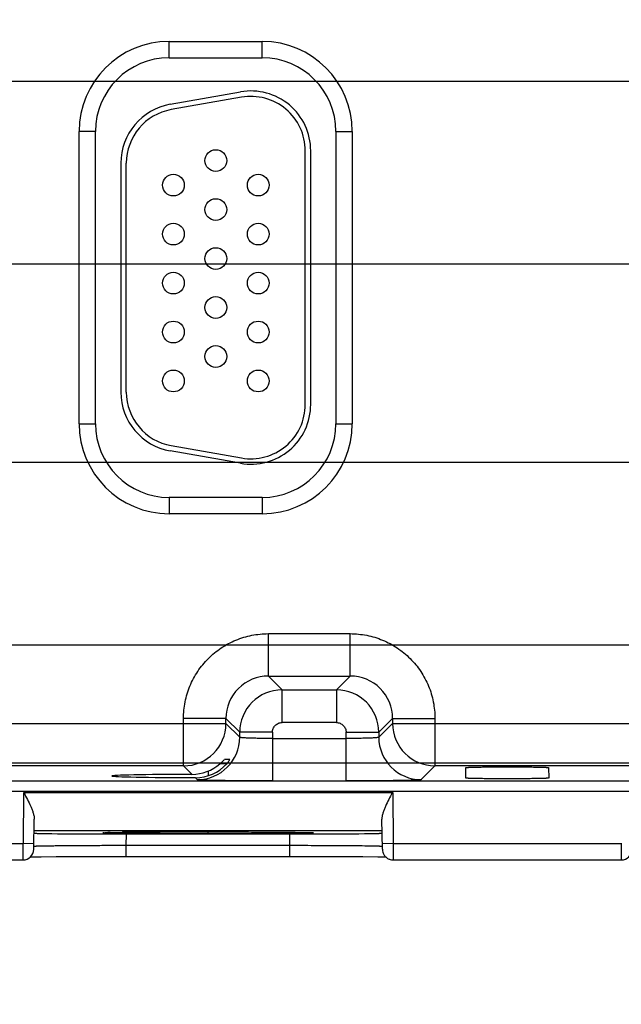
# Model space of a CAD drawing. Header units: inches. Extents: x 0 to 34, y 0 to 22.
# Tile 45 of 68: x 13.1 to 14.2, y 14.5 to 16.3. Entities that reach past the tile are written whole.
import ezdxf

# ---------------------------------------------------------------- set-up
doc = ezdxf.new("R2010")
doc.units = ezdxf.units.IN
doc.header["$LTSCALE"] = 1.87
doc.header["$MEASUREMENT"] = 0
doc.layers.get('0').update_dxf_attribs({"linetype": 'CONTINUOUS'})
doc.layers.add('DIMENSIONS', color=7, linetype='CONTINUOUS')
doc.styles.get("Standard").update_dxf_attribs({"font": 'txt', "width": 0.8})
doc.dimstyles.new('DIMSTYLE_1', dxfattribs={"dimtxt": 0.125, "dimasz": 0.18, "dimexe": 0.18, "dimexo": 0.0625, "dimgap": 0.09, "dimtad": 0, "dimtih": 1, "dimtoh": 1, "dimzin": 4, "dimdsep": 46, "dimtxsty": 'STANDARD', "dimblk": '_FILLED', "dimblk1": '_FILLED', "dimblk2": '_FILLED', "dimcen": 0.09, "dimadec": 0, "dimazin": 0, "dimtp": 0.01, "dimtm": 0.01, "dimtfac": 1, "dimtofl": 0, "dimtmove": 0, "dimatfit": 3, "dimldrblk": '_FILLED', "dimfxl": 1, "dimtolj": 1, "dimtzin": 4, "dimarcsym": 0})

# ---------------------------------------------------------------- blocks, each defined once
blk = doc.blocks.new('*D22')
at = {"layer": 'DIMENSIONS', "color": 2, "linetype": 'CONTINUOUS'}
blk.add_line((10.9927, 15.1576), (22.5948, 15.1576), dxfattribs=at)
at = {"layer": 'DIMENSIONS', "color": 2, "linetype": 'CONTINUOUS', "insert": (22.6573, 15.2201), "char_height": 0.125, "width": 0.925, "attachment_point": 1, "line_spacing_factor": 0.9}
blk.add_mtext('.38{\\Ftxt.shx;\\W1.000000;\\H0.125000; }[9.6]', dxfattribs=at)
blk = doc.blocks.new('_FILLED')
at = {"color": 0, "linetype": 'BYBLOCK'}
blk.add_solid([(0, 0), (-1, 0.174), (-1, -0.174)], dxfattribs=at)
blk = doc.blocks.new('*D23')
at = {"layer": 'DIMENSIONS', "color": 2, "linetype": 'CONTINUOUS'}
blk.add_line((11, 15.4936), (22.5948, 15.4936), dxfattribs=at)
at = {"layer": 'DIMENSIONS', "color": 2, "linetype": 'CONTINUOUS', "insert": (22.6573, 15.5561), "char_height": 0.125, "width": 1.025, "attachment_point": 1, "line_spacing_factor": 0.9}
blk.add_mtext('.71{\\Ftxt.shx;\\W1.000000;\\H0.125000; }[18.1]', dxfattribs=at)
blk = doc.blocks.new('*D24')
at = {"layer": 'DIMENSIONS', "color": 2, "linetype": 'CONTINUOUS'}
blk.add_line((10.9963, 15.8576), (22.5948, 15.8576), dxfattribs=at)
at = {"layer": 'DIMENSIONS', "color": 2, "linetype": 'CONTINUOUS', "insert": (22.6573, 15.9201), "char_height": 0.125, "width": 1.125, "attachment_point": 1, "line_spacing_factor": 0.9}
blk.add_mtext('1.08{\\Ftxt.shx;\\W1.000000;\\H0.125000; }[27.3]', dxfattribs=at)
blk = doc.blocks.new('*D25')
at = {"layer": 'DIMENSIONS', "color": 2, "linetype": 'CONTINUOUS'}
blk.add_line((11, 16.1936), (22.5948, 16.1936), dxfattribs=at)
at = {"layer": 'DIMENSIONS', "color": 2, "linetype": 'CONTINUOUS', "insert": (22.6573, 16.2561), "char_height": 0.125, "width": 1.125, "attachment_point": 1, "line_spacing_factor": 0.9}
blk.add_mtext('1.41{\\Ftxt.shx;\\W1.000000;\\H0.125000; }[35.9]', dxfattribs=at)
blk = doc.blocks.new('*D26')
at = {"layer": 'DIMENSIONS', "color": 2, "linetype": 'CONTINUOUS'}
blk.add_line((11.6309, 14.9406), (22.5948, 14.9406), dxfattribs=at)
at = {"layer": 'DIMENSIONS', "color": 2, "linetype": 'CONTINUOUS', "insert": (22.6573, 15.0031), "char_height": 0.125, "width": 0.725, "attachment_point": 1, "line_spacing_factor": 0.9}
blk.add_mtext('.16{\\Ftxt.shx;\\W1.000000;\\H0.125000; }[4]', dxfattribs=at)
blk = doc.blocks.new('*D28')
at = {"layer": 'DIMENSIONS', "color": 2, "linetype": 'CONTINUOUS'}
blk.add_line((11.6309, 17.8466), (22.5948, 17.8466), dxfattribs=at)
at = {"layer": 'DIMENSIONS', "color": 2, "linetype": 'CONTINUOUS', "insert": (22.6573, 17.9091), "char_height": 0.125, "width": 1.125, "attachment_point": 1, "line_spacing_factor": 0.9}
blk.add_mtext('3.07{\\Ftxt.shx;\\W1.000000;\\H0.125000; }[77.9]', dxfattribs=at)
blk = doc.blocks.new('*D42')
at = {"layer": 'DIMENSIONS', "color": 2, "linetype": 'CONTINUOUS'}
blk.add_line((16.2493, 15.239), (16.2493, 14.0749), dxfattribs=at)
at = {"layer": 'DIMENSIONS', "color": 2, "linetype": 'CONTINUOUS', "insert": (16.1868, 14.0124), "char_height": 0.125, "width": 1.125, "attachment_point": 3, "rotation": 90, "line_spacing_factor": 0.9}
blk.add_mtext('10.24{\\Ftxt.shx;\\W1.000000;\\H0.125000; }[260]', dxfattribs=at)
blk = doc.blocks.new('*D43')
at = {"layer": 'DIMENSIONS', "color": 2, "linetype": 'CONTINUOUS'}
blk.add_line((19.0763, 15.455), (19.0763, 14.0749), dxfattribs=at)
at = {"layer": 'DIMENSIONS', "color": 2, "linetype": 'CONTINUOUS', "insert": (19.0138, 14.0124), "char_height": 0.125, "width": 1.325, "attachment_point": 3, "rotation": 90, "line_spacing_factor": 0.9}
blk.add_mtext('13.06{\\Ftxt.shx;\\W1.000000;\\H0.125000; }[331.8]', dxfattribs=at)
blk = doc.blocks.new('*D44')
at = {"layer": 'DIMENSIONS', "color": 2, "linetype": 'CONTINUOUS'}
blk.add_line((20.1763, 15.455), (20.1763, 14.0749), dxfattribs=at)
at = {"layer": 'DIMENSIONS', "color": 2, "linetype": 'CONTINUOUS', "insert": (20.1138, 14.0124), "char_height": 0.125, "width": 1.325, "attachment_point": 3, "rotation": 90, "line_spacing_factor": 0.9}
blk.add_mtext('14.16{\\Ftxt.shx;\\W1.000000;\\H0.125000; }[359.8]', dxfattribs=at)
blk = doc.blocks.new('*D45')
at = {"layer": 'DIMENSIONS', "color": 2, "linetype": 'CONTINUOUS'}
blk.add_line((21.9073, 14.8083), (21.9073, 14.0749), dxfattribs=at)
at = {"layer": 'DIMENSIONS', "color": 2, "linetype": 'CONTINUOUS', "insert": (21.8448, 14.0124), "char_height": 0.125, "width": 1.325, "attachment_point": 3, "rotation": 90, "line_spacing_factor": 0.9}
blk.add_mtext('15.90{\\Ftxt.shx;\\W1.000000;\\H0.125000; }[403.7]', dxfattribs=at)

msp = doc.modelspace()

# ---------------------------------------------------------------- linework, layer by layer
at = {"color": 7, "linetype": 'CONTINUOUS'}
for p, q in [((13.4127, 16.2366), (13.4127, 16.2666)), ((13.4127, 16.2666), (13.5837, 16.2666)), ((13.5837, 16.2366), (13.5837, 16.2666)), ((13.4127, 16.2366), (13.5837, 16.2366)), ((13.4148, 16.1512), (13.5438, 16.1739)), ((13.5456, 16.1641), (13.4166, 16.1413)), ((13.2472, 15.5641), (13.2472, 16.1011)), ((13.2772, 16.1011), (13.2472, 16.1011)), ((13.2772, 15.5641), (13.2772, 16.1011)), ((13.7192, 16.1011), (13.7192, 15.5641)), ((13.7192, 16.1011), (13.7492, 16.1011)), ((13.7492, 16.1011), (13.7492, 15.5641)), ((13.6629, 15.5996), (13.6629, 16.0656)), ((13.6729, 15.5996), (13.6729, 16.0656)), ((13.3239, 16.0428), (13.3239, 15.6223)), ((13.3339, 15.6223), (13.3339, 16.0428)), ((13.2472, 15.5641), (13.2772, 15.5641)), ((13.7192, 15.5641), (13.7492, 15.5641)), ((13.5438, 15.4913), (13.4148, 15.514)), ((13.4166, 15.5239), (13.5456, 15.5011)), ((13.5837, 15.4286), (13.4127, 15.4286)), ((13.4127, 15.4286), (13.4127, 15.3986)), ((13.5837, 15.4286), (13.5837, 15.3986)), ((13.5837, 15.3986), (13.4127, 15.3986)), ((13.595, 15.1782), (13.7453, 15.1782)), ((13.595, 15.1002), (13.595, 15.1782)), ((13.7453, 15.1002), (13.7453, 15.1782)), ((13.595, 15.1002), (13.7453, 15.1002)), ((13.6204, 15.0749), (13.595, 15.1002)), ((13.7453, 15.1002), (13.72, 15.0749)), ((13.6204, 15.0749), (13.72, 15.0749)), ((13.6204, 15.0149), (13.6204, 15.0749)), ((13.72, 15.0749), (13.72, 15.0149)), ((13.517, 15.0222), (13.4391, 15.0222)), ((13.4391, 14.9352), (13.4391, 15.0222)), ((13.517, 15.0222), (13.5424, 14.9969)), ((13.517, 15.0132), (13.517, 15.0222)), ((13.798, 14.9969), (13.8233, 15.0222)), ((13.8233, 15.0222), (13.9013, 15.0222)), ((13.8233, 15.0222), (13.8233, 15.0132)), ((13.9013, 15.0222), (13.9013, 14.9352)), ((12.7233, 15.0132), (13.517, 15.0132)), ((13.5424, 14.9879), (13.517, 15.0132)), ((13.72, 15.0149), (13.6204, 15.0149)), ((13.8233, 15.0132), (13.798, 14.9879)), ((13.8233, 15.0132), (14.617, 15.0132)), ((13.6024, 14.9969), (13.5424, 14.9969)), ((13.5424, 14.9879), (13.5424, 14.9969)), ((13.6024, 14.9969), (13.6024, 14.9075)), ((13.6024, 14.9855), (13.738, 14.9855)), ((13.738, 14.9969), (13.798, 14.9969)), ((13.738, 14.9075), (13.738, 14.9969)), ((13.798, 14.9969), (13.798, 14.9879)), ((13.4391, 14.9352), (12.8013, 14.9352)), ((13.4391, 14.9352), (13.4547, 14.9196)), ((13.52, 14.9391), (13.5061, 14.9391)), ((13.5137, 14.9465), (13.5089, 14.9416)), ((13.5243, 14.9468), (13.5141, 14.9468)), ((13.5237, 14.9458), (13.5243, 14.9468)), ((13.876, 14.9099), (13.9013, 14.9352)), ((14.5391, 14.9352), (13.9013, 14.9352)), ((13.958, 14.9128), (13.9582, 14.932)), ((14.1102, 14.932), (14.1104, 14.9128)), ((13.4608, 14.9135), (13.4644, 14.9099)), ((13.4842, 14.9255), (13.4842, 14.9171)), ((11.9519, 14.9074), (20.5329, 14.9074)), ((20.5329, 14.8884), (11.9519, 14.8884)), ((13.1447, 14.7924), (13.1455, 14.8862)), ((13.1455, 14.8862), (13.8237, 14.8862)), ((13.8237, 14.8862), (13.8245, 14.7924)), ((13.1637, 14.782), (13.1647, 14.8373)), ((13.8047, 14.782), (13.8037, 14.8373)), ((13.1643, 14.8162), (13.8041, 14.8162)), ((13.2816, 14.8102), (13.2924, 14.8101)), ((13.2924, 14.8101), (13.3051, 14.8101)), ((13.2987, 14.8126), (13.3041, 14.8127)), ((13.2991, 14.8126), (13.3001, 14.8126)), ((13.3041, 14.8127), (13.3114, 14.8129)), ((13.3042, 14.8127), (13.3266, 14.8131)), ((13.3051, 14.8101), (13.3342, 14.8101)), ((13.3114, 14.8129), (13.3262, 14.8131)), ((13.3262, 14.8131), (13.3618, 14.8134)), ((13.3338, 14.7887), (13.3342, 14.8101)), ((13.3342, 14.8101), (13.6342, 14.8101)), ((13.3618, 14.8134), (13.4339, 14.8137)), ((13.4339, 14.8137), (13.529, 14.8138)), ((13.4842, 14.8104), (13.4842, 14.8138)), ((13.529, 14.8138), (13.6005, 14.8135)), ((13.6005, 14.8135), (13.6395, 14.8131)), ((13.6346, 14.7887), (13.6342, 14.8101)), ((13.6342, 14.8101), (13.6633, 14.8101)), ((13.6395, 14.8131), (13.6536, 14.8129)), ((13.6536, 14.8129), (13.6642, 14.8127)), ((13.6633, 14.8101), (13.6757, 14.8101)), ((13.6757, 14.8101), (13.6867, 14.8102)), ((12.7245, 14.7924), (13.1447, 14.7924)), ((13.1439, 14.7924), (13.1437, 14.7624)), ((13.1639, 14.792), (13.1439, 14.7924)), ((13.6346, 14.7887), (13.3338, 14.7887)), ((13.3338, 14.769), (13.3338, 14.7887)), ((13.6346, 14.769), (13.6346, 14.7887)), ((13.8245, 14.7924), (13.8045, 14.792)), ((13.8245, 14.7924), (14.2447, 14.7924)), ((13.8245, 14.7924), (13.8247, 14.7624)), ((14.2439, 14.7924), (14.2437, 14.7624)), ((13.1566, 14.768), (13.1627, 14.7681)), ((13.1627, 14.7681), (13.1771, 14.7683)), ((13.1771, 14.7683), (13.2049, 14.7686)), ((13.2049, 14.7686), (13.2662, 14.7689)), ((13.2662, 14.7689), (13.7209, 14.7689)), ((13.7209, 14.7689), (13.7689, 14.7685)), ((13.7689, 14.7685), (13.7965, 14.7682)), ((13.7965, 14.7682), (13.8065, 14.7681)), ((13.8065, 14.7681), (13.8117, 14.768)), ((12.7247, 14.7624), (13.1437, 14.7624)), ((13.8247, 14.7624), (14.2437, 14.7624))]:
    msp.add_line(p, q, dxfattribs=at)
for points in [[(13.2927, 14.8123), (13.2927, 14.8123), (13.293, 14.8124), (13.2938, 14.8124), (13.295, 14.8125), (13.2967, 14.8125), (13.2987, 14.8126)], [(13.6642, 14.8127), (13.6694, 14.8126), (13.6714, 14.8125), (13.6731, 14.8125), (13.6743, 14.8124), (13.6752, 14.8124), (13.6753, 14.8124)]]:
    msp.add_lwpolyline(points, dxfattribs=at)
for centre in [(13.4984, 16.0476), (13.4204, 16.0026), (13.5764, 16.0026), (13.4984, 15.9576), (13.4204, 15.9126), (13.5764, 15.9126), (13.4984, 15.8676), (13.4204, 15.8226), (13.5764, 15.8226), (13.4984, 15.7776), (13.4204, 15.7326), (13.5764, 15.7326), (13.4984, 15.6876), (13.4204, 15.6426), (13.5764, 15.6426)]:
    msp.add_circle(centre, 0.02, dxfattribs=at)
for centre, radius, start, end in [((13.4127, 16.1011), 0.1655, 90, 180), ((13.5837, 16.1011), 0.1655, 0, 90), ((13.4127, 16.1011), 0.1355, 90, 180), ((13.5837, 16.1011), 0.1355, 0, 90), ((13.5629, 16.0656), 0.11, 0, 100), ((13.5629, 16.0656), 0.1, 0, 100), ((13.4339, 16.0428), 0.11, 100, 180), ((13.4339, 16.0428), 0.1, 100, 180), ((13.4339, 15.6223), 0.11, 180, 260), ((13.4339, 15.6223), 0.1, 180, 260), ((13.5629, 15.5996), 0.11, 260, 360), ((13.5629, 15.5996), 0.1, 260, 360), ((13.4127, 15.5641), 0.1655, 180, 270), ((13.4127, 15.5641), 0.1355, 180, 270), ((13.5837, 15.5641), 0.1655, 270, 360), ((13.5837, 15.5641), 0.1355, 270, 360), ((13.595, 15.0223), 0.0779, 89.972, 180.028), ((13.7454, 15.0223), 0.078, 359.9729, 90.0271), ((13.6204, 14.9969), 0.078, 90.0154, 179.9846), ((13.72, 14.9969), 0.078, 0.0154, 89.9846), ((13.4391, 15.0132), 0.078, 270.0181, 359.9729), ((13.9014, 15.0133), 0.078, 180.021, 269.979), ((13.4644, 14.9879), 0.078, 270.0214, 359.9789), ((13.876, 14.9879), 0.078, 180.0214, 269.9789), ((13.4544, 14.9981), 0.0785, 270.1762, 311.1523), ((13.461, 14.9909), 0.0774, 269.8531, 317.9242), ((13.4468, 15.0069), 0.0902, 311.1765, 313.5977), ((13.3021, 24.7334), 9.9233, 269.39135, 269.88198), ((13.3222, 13.9794), 0.8335, 91.2399, 91.5226), ((13.4096, 7.8475), 6.9661, 90.33544, 90.68214), ((13.4627, 0.1099), 14.7038, 90.15272, 90.36597), ((13.4837, -6.4351), 21.2489, 89.99854, 90.16217), ((13.6663, 24.7334), 9.9233, 270.11802, 270.60865), ((13.1437, 14.7824), 0.02, 269.9982, 359.0001), ((14.2437, 14.7824), 0.02, 269.9982, 359.0001)]:
    msp.add_arc(centre, radius, start, end, dxfattribs=at)
msp.add_ellipse((13.4842, 14.9166), major_axis=(0.1771, 0), ratio=0.017455, start_param=1.73829, end_param=4.579802, dxfattribs=at)
for points, knots in [([(13.4391, 15.0222), (13.4391, 15.0324), (13.4407, 15.0478), (13.4455, 15.0676), (13.4524, 15.0868), (13.4645, 15.1095), (13.484, 15.1332), (13.5078, 15.1528), (13.5304, 15.1649), (13.5497, 15.1717), (13.5695, 15.1766), (13.5849, 15.1781), (13.595, 15.1782)], [0, 0, 0, 0, 0.124884, 0.18749, 0.250064, 0.375035, 0.499998, 0.624963, 0.749935, 0.812509, 0.875114, 1, 1, 1, 1]), ([(13.7453, 15.1782), (13.7555, 15.1781), (13.7709, 15.1766), (13.7907, 15.1717), (13.8099, 15.1649), (13.8326, 15.1528), (13.8563, 15.1332), (13.8759, 15.1095), (13.888, 15.0868), (13.8948, 15.0676), (13.8997, 15.0478), (13.9012, 15.0324), (13.9013, 15.0222)], [0, 0, 0, 0, 0.124884, 0.18749, 0.250064, 0.375035, 0.499998, 0.624963, 0.749935, 0.812509, 0.875114, 1, 1, 1, 1]), ([(13.6024, 14.9969), (13.6025, 14.9992), (13.6032, 15.0028), (13.6053, 15.007), (13.6076, 15.0097), (13.6103, 15.012), (13.6145, 15.0141), (13.6181, 15.0148), (13.6204, 15.0149)], [0, 0, 0, 0, 0.249264, 0.374531, 0.500002, 0.625469, 0.75073, 1, 1, 1, 1]), ([(13.72, 15.0149), (13.7223, 15.0148), (13.7259, 15.0141), (13.7301, 15.012), (13.7328, 15.0097), (13.7351, 15.007), (13.7372, 15.0028), (13.7379, 14.9992), (13.738, 14.9969)], [0, 0, 0, 0, 0.249264, 0.374531, 0.500002, 0.625469, 0.75073, 1, 1, 1, 1]), ([(13.6024, 14.9855), (13.5986, 14.9855), (13.591, 14.9855), (13.58, 14.9856), (13.5698, 14.9859), (13.562, 14.9861), (13.5565, 14.9863), (13.553, 14.9865), (13.55, 14.9867), (13.5475, 14.9869), (13.5454, 14.9871), (13.5441, 14.9873), (13.5433, 14.9875), (13.5428, 14.9876), (13.5426, 14.9877), (13.5424, 14.9878), (13.5424, 14.9879)], [0, 0, 0, 0, 0.192144, 0.377826, 0.548984, 0.699392, 0.765048, 0.823553, 0.874385, 0.917025, 0.951017, 0.976152, 0.985367, 0.99235, 0.997152, 1, 1, 1, 1]), ([(13.798, 14.9879), (13.7979, 14.9878), (13.7978, 14.9877), (13.7975, 14.9876), (13.7971, 14.9875), (13.7963, 14.9873), (13.795, 14.9871), (13.7929, 14.9869), (13.7904, 14.9867), (13.7873, 14.9865), (13.7838, 14.9863), (13.7783, 14.9861), (13.7706, 14.9859), (13.7604, 14.9856), (13.7494, 14.9855), (13.7418, 14.9855), (13.738, 14.9855)], [0, 0, 0, 0, 0.002848, 0.00765, 0.014633, 0.023848, 0.048983, 0.082975, 0.125615, 0.176447, 0.234952, 0.300608, 0.451017, 0.622174, 0.807856, 1, 1, 1, 1]), ([(13.5184, 14.9391), (13.5195, 14.9403), (13.5213, 14.9424), (13.523, 14.9447), (13.5237, 14.9458)], [0, 0, 0, 0, 0.56724, 1, 1, 1, 1]), ([(13.9581, 14.932), (13.9581, 14.9321), (13.9583, 14.9321), (13.9586, 14.9322), (13.9591, 14.9322), (13.9597, 14.9323), (13.9606, 14.9324), (13.9616, 14.9324), (13.9628, 14.9325), (13.9647, 14.9326), (13.9675, 14.9327), (13.9713, 14.9328), (13.9757, 14.9329), (13.9806, 14.933), (13.9861, 14.9331), (13.9944, 14.9332), (14.0055, 14.9333), (14.0196, 14.9333), (14.0342, 14.9334), (14.0488, 14.9333), (14.0629, 14.9333), (14.074, 14.9332), (14.0823, 14.9331), (14.0878, 14.933), (14.0927, 14.9329), (14.0971, 14.9328), (14.1009, 14.9327), (14.1037, 14.9326), (14.1056, 14.9325), (14.1068, 14.9324), (14.1078, 14.9324), (14.1087, 14.9323), (14.1093, 14.9322), (14.1098, 14.9322), (14.1101, 14.9321), (14.1103, 14.9321), (14.1103, 14.932)], [0, 0, 0, 0, 0.00078, 0.002745, 0.005926, 0.010305, 0.015856, 0.022553, 0.030366, 0.039269, 0.060239, 0.085291, 0.114267, 0.147004, 0.183289, 0.222716, 0.309185, 0.402806, 0.5, 0.597194, 0.690815, 0.777284, 0.816711, 0.852996, 0.885733, 0.914709, 0.939761, 0.960731, 0.969634, 0.977447, 0.984144, 0.989695, 0.994074, 0.997255, 0.99922, 1, 1, 1, 1]), ([(14.1103, 14.9128), (14.1103, 14.9127), (14.1101, 14.9127), (14.1099, 14.9126), (14.1094, 14.9126), (14.1088, 14.9125), (14.1079, 14.9125), (14.1069, 14.9124), (14.1058, 14.9123), (14.1039, 14.9122), (14.1011, 14.9121), (14.0973, 14.912), (14.0929, 14.9119), (14.0879, 14.9118), (14.0824, 14.9118), (14.0741, 14.9116), (14.0629, 14.9115), (14.0488, 14.9115), (14.0342, 14.9114), (14.0195, 14.9115), (14.0054, 14.9115), (13.9943, 14.9116), (13.986, 14.9118), (13.9805, 14.9118), (13.9755, 14.9119), (13.9711, 14.912), (13.9673, 14.9121), (13.9645, 14.9122), (13.9626, 14.9123), (13.9615, 14.9124), (13.9605, 14.9125), (13.9596, 14.9125), (13.959, 14.9126), (13.9585, 14.9126), (13.9583, 14.9127), (13.9581, 14.9127), (13.9581, 14.9128)], [0, 0, 0, 0, 0.000756, 0.002655, 0.005742, 0.010009, 0.015443, 0.022026, 0.02974, 0.038569, 0.059485, 0.08458, 0.113653, 0.1465, 0.182875, 0.222372, 0.30897, 0.40275, 0.500129, 0.597512, 0.691294, 0.777886, 0.817388, 0.853777, 0.88665, 0.915748, 0.940848, 0.961731, 0.970525, 0.978195, 0.984728, 0.990111, 0.994331, 0.99738, 0.999252, 1, 1, 1, 1]), ([(13.6024, 14.9075), (13.5935, 14.9075), (13.5761, 14.9075), (13.5508, 14.9077), (13.5308, 14.9078), (13.516, 14.908), (13.506, 14.9082), (13.4969, 14.9083), (13.4889, 14.9085), (13.4819, 14.9087), (13.476, 14.9089), (13.4719, 14.9091), (13.4692, 14.9093), (13.4676, 14.9094), (13.4664, 14.9095), (13.4655, 14.9096), (13.4648, 14.9097), (13.4645, 14.9098), (13.4644, 14.9099)], [0, 0, 0, 0, 0.192733, 0.378587, 0.549974, 0.628263, 0.700655, 0.766502, 0.825162, 0.87605, 0.918659, 0.952492, 0.965997, 0.977234, 0.986224, 0.992989, 0.99756, 1, 1, 1, 1]), ([(13.876, 14.9099), (13.8759, 14.9098), (13.8755, 14.9097), (13.8749, 14.9096), (13.874, 14.9095), (13.8728, 14.9094), (13.8712, 14.9093), (13.8685, 14.9091), (13.8644, 14.9089), (13.8585, 14.9087), (13.8515, 14.9085), (13.8435, 14.9083), (13.8344, 14.9082), (13.8244, 14.908), (13.8096, 14.9078), (13.7896, 14.9077), (13.7643, 14.9075), (13.7468, 14.9075), (13.738, 14.9075)], [0, 0, 0, 0, 0.002438, 0.007006, 0.01377, 0.022758, 0.033995, 0.047499, 0.081331, 0.123941, 0.17483, 0.233491, 0.299339, 0.371731, 0.450021, 0.621408, 0.807264, 1, 1, 1, 1]), ([(13.1455, 14.8862), (13.1477, 14.882), (13.1521, 14.8735), (13.1572, 14.863), (13.1607, 14.8546), (13.1628, 14.8486), (13.1643, 14.8429), (13.1647, 14.8391), (13.1647, 14.8373)], [0, 0, 0, 0, 0.272814, 0.537719, 0.664226, 0.784664, 0.897184, 1, 1, 1, 1]), ([(13.8229, 14.8862), (13.8207, 14.882), (13.8163, 14.8735), (13.8112, 14.863), (13.8077, 14.8546), (13.8056, 14.8486), (13.8041, 14.8429), (13.8037, 14.8391), (13.8037, 14.8373)], [0, 0, 0, 0, 0.272814, 0.537719, 0.664226, 0.784664, 0.897184, 1, 1, 1, 1]), ([(13.1642, 14.8116), (13.1642, 14.8116), (13.1643, 14.8115), (13.1644, 14.8115), (13.1645, 14.8115), (13.1649, 14.8114), (13.1655, 14.8114), (13.1664, 14.8113), (13.1676, 14.8113), (13.169, 14.8112), (13.1707, 14.8112), (13.1734, 14.8111), (13.1775, 14.811), (13.183, 14.8109), (13.1896, 14.8108), (13.1942, 14.8107), (13.1967, 14.8107)], [0, 0, 0, 0, 0.001341, 0.004499, 0.009627, 0.016748, 0.036978, 0.065172, 0.101291, 0.145288, 0.197118, 0.256731, 0.398989, 0.571047, 0.771765, 1, 1, 1, 1]), ([(13.3272, 14.8111), (13.3251, 14.8111), (13.3211, 14.8112), (13.3154, 14.8113), (13.3102, 14.8114), (13.3056, 14.8115), (13.3016, 14.8115), (13.2982, 14.8116), (13.2958, 14.8117), (13.2941, 14.8118), (13.2931, 14.8118), (13.2923, 14.8119), (13.2916, 14.8119), (13.2912, 14.812), (13.2909, 14.812), (13.2907, 14.812), (13.2906, 14.812), (13.2905, 14.8121), (13.2905, 14.8121), (13.2905, 14.8121), (13.2906, 14.8122), (13.2906, 14.8122), (13.2908, 14.8122), (13.291, 14.8122), (13.2914, 14.8123), (13.2924, 14.8123), (13.2939, 14.8124), (13.2963, 14.8125), (13.2981, 14.8126), (13.2991, 14.8126)], [0, 0, 0, 0, 0.138683, 0.265334, 0.379581, 0.481056, 0.569388, 0.644217, 0.705318, 0.730678, 0.752557, 0.770939, 0.785811, 0.797159, 0.80151, 0.80498, 0.807572, 0.8093, 0.810219, 0.810778, 0.811957, 0.813973, 0.81686, 0.820625, 0.830798, 0.844496, 0.88242, 0.934294, 1, 1, 1, 1]), ([(13.4842, 14.8104), (13.4548, 14.8104), (13.4128, 14.8105), (13.3605, 14.8108), (13.3376, 14.811), (13.3272, 14.8111)], [0, 0, 0, 0, 0.561517, 0.802982, 1, 1, 1, 1]), ([(13.4842, 14.8138), (13.492, 14.8138), (13.5075, 14.8138), (13.5306, 14.8138), (13.5529, 14.8137), (13.5743, 14.8136), (13.5942, 14.8135), (13.6126, 14.8134), (13.6291, 14.8132), (13.6434, 14.8131), (13.6539, 14.8129), (13.6611, 14.8128), (13.6656, 14.8127), (13.6693, 14.8126), (13.672, 14.8125), (13.6738, 14.8125), (13.6749, 14.8124), (13.6759, 14.8124), (13.6766, 14.8123), (13.6771, 14.8123), (13.6774, 14.8122), (13.6776, 14.8122), (13.6778, 14.8122), (13.6778, 14.8122), (13.6779, 14.8121), (13.6779, 14.8121), (13.6778, 14.8121), (13.6777, 14.812), (13.6776, 14.812), (13.6773, 14.812), (13.6769, 14.8119), (13.6758, 14.8119), (13.6741, 14.8118), (13.6702, 14.8116), (13.6669, 14.8115), (13.6645, 14.8115)], [0, 0, 0, 0, 0.113157, 0.224966, 0.333464, 0.436922, 0.533901, 0.623002, 0.702956, 0.772552, 0.830719, 0.855268, 0.876667, 0.894822, 0.909661, 0.915826, 0.921149, 0.925627, 0.929255, 0.932031, 0.933098, 0.933953, 0.934594, 0.935025, 0.935257, 0.935383, 0.935652, 0.936124, 0.936807, 0.937702, 0.940135, 0.94342, 0.952539, 0.965032, 1, 1, 1, 1]), ([(13.6645, 14.8115), (13.6549, 14.8113), (13.6312, 14.811), (13.5901, 14.8107), (13.5396, 14.8105), (13.5032, 14.8104), (13.4842, 14.8104)], [0, 0, 0, 0, 0.160066, 0.394776, 0.683334, 1, 1, 1, 1]), ([(13.7717, 14.8107), (13.7742, 14.8107), (13.7788, 14.8108), (13.7853, 14.8109), (13.7909, 14.811), (13.795, 14.8111), (13.7977, 14.8112), (13.7994, 14.8112), (13.8008, 14.8113), (13.802, 14.8113), (13.8029, 14.8114), (13.8035, 14.8114), (13.8038, 14.8115), (13.804, 14.8115), (13.8041, 14.8115), (13.8041, 14.8116), (13.8041, 14.8116)], [0, 0, 0, 0, 0.228594, 0.429629, 0.601893, 0.744174, 0.803713, 0.855423, 0.899273, 0.935232, 0.963272, 0.983372, 0.990442, 0.995531, 0.998665, 1, 1, 1, 1]), ([(13.3338, 14.7887), (13.3228, 14.7887), (13.3013, 14.7886), (13.2701, 14.7885), (13.2453, 14.7883), (13.227, 14.7882), (13.2147, 14.7881), (13.2036, 14.788), (13.1936, 14.7878), (13.185, 14.7877), (13.1787, 14.7876), (13.1744, 14.7875), (13.1718, 14.7874), (13.1695, 14.7874), (13.1676, 14.7873), (13.1661, 14.7872), (13.1651, 14.7872), (13.1645, 14.7871), (13.1641, 14.7871), (13.1639, 14.7871), (13.1638, 14.7871), (13.1638, 14.787)], [0, 0, 0, 0, 0.193338, 0.379742, 0.551557, 0.630009, 0.702509, 0.768388, 0.82698, 0.87771, 0.920145, 0.938123, 0.95387, 0.967346, 0.978528, 0.987399, 0.993942, 0.996336, 0.998143, 0.999362, 1, 1, 1, 1]), ([(13.7963, 14.7874), (13.7929, 14.7875), (13.7848, 14.7877), (13.7642, 14.788), (13.7312, 14.7883), (13.6854, 14.7885), (13.6521, 14.7886), (13.6346, 14.7887)], [0, 0, 0, 0, 0.063186, 0.149393, 0.382026, 0.675124, 1, 1, 1, 1]), ([(13.8046, 14.787), (13.8046, 14.787), (13.8045, 14.7871), (13.8044, 14.7871), (13.8043, 14.7871), (13.8039, 14.7871), (13.8033, 14.7872), (13.8024, 14.7872), (13.8012, 14.7873), (13.7998, 14.7873), (13.7981, 14.7874), (13.7969, 14.7874), (13.7963, 14.7874)], [0, 0, 0, 0, 0.005016, 0.017296, 0.037297, 0.065075, 0.14396, 0.253854, 0.394589, 0.565985, 0.767852, 1, 1, 1, 1]), ([(13.8047, 14.782), (13.8047, 14.7801), (13.8054, 14.7763), (13.8079, 14.771), (13.8118, 14.7667), (13.8151, 14.7647), (13.8169, 14.7639)], [0, 0, 0, 0, 0.249245, 0.49985, 0.749724, 1, 1, 1, 1]), ([(13.8169, 14.7639), (13.8175, 14.7637), (13.82, 14.7628), (13.8227, 14.7624), (13.8247, 14.7624)], [0, 0, 0, 0, 0.251743, 1, 1, 1, 1])]:
    msp.add_open_spline(points, degree=3, knots=knots, dxfattribs=at)

# ---------------------------------------------------------------- dimensions: what is measured, and where the dimension line sits
at = {"layer": 'DIMENSIONS', "color": 2, "linetype": 'CONTINUOUS'}
for feature_location, offset, dtype, origin, picture, middle in [((11.63088, 17.84663), (10.96394, 0), 0, (11.56838, 14.78155), '*D28', (23.21982, 17.84663)), ((11, 16.1936), (11.5949, 0), 0, (10.9375, 14.7816), '*D25', (23.2198, 16.1936)), ((10.9963, 15.8576), (11.5985, 0), 0, (10.9338, 14.7816), '*D24', (23.2198, 15.8576)), ((11, 15.4936), (11.5949, 0), 0, (10.9375, 14.7816), '*D23', (23.1698, 15.4936)), ((19.0763, 15.455), (0, -1.3802), 1, (6.0123, 15.5175), '*D43', (19.2107, 13.0817)), ((20.1763, 15.455), (0, -1.3802), 1, (6.0123, 15.5175), '*D44', (20.3107, 13.0817)), ((16.2493, 15.239), (0, -1.1642), 1, (6.0123, 15.3015), '*D42', (16.3837, 13.1817)), ((10.9927, 15.1576), (11.6021, 0), 0, (10.9302, 14.7816), '*D22', (23.1198, 15.1576)), ((11.6309, 14.9406), (10.9639, 0), 0, (11.5684, 14.7816), '*D26', (23.0198, 14.9406)), ((21.90732, 14.80832), (0, -0.73346), 1, (6.01228, 14.87082), '*D45', (22.04174, 13.08166))]:
    dim = msp.add_ordinate_dim(feature_location=feature_location, offset=offset, dtype=dtype, origin=origin, dimstyle='DIMSTYLE_1', dxfattribs=at)
    dim.commit()
    dim.dimension.update_dxf_attribs({"geometry": picture, "text_midpoint": middle})

doc.saveas('drawing.dxf')
